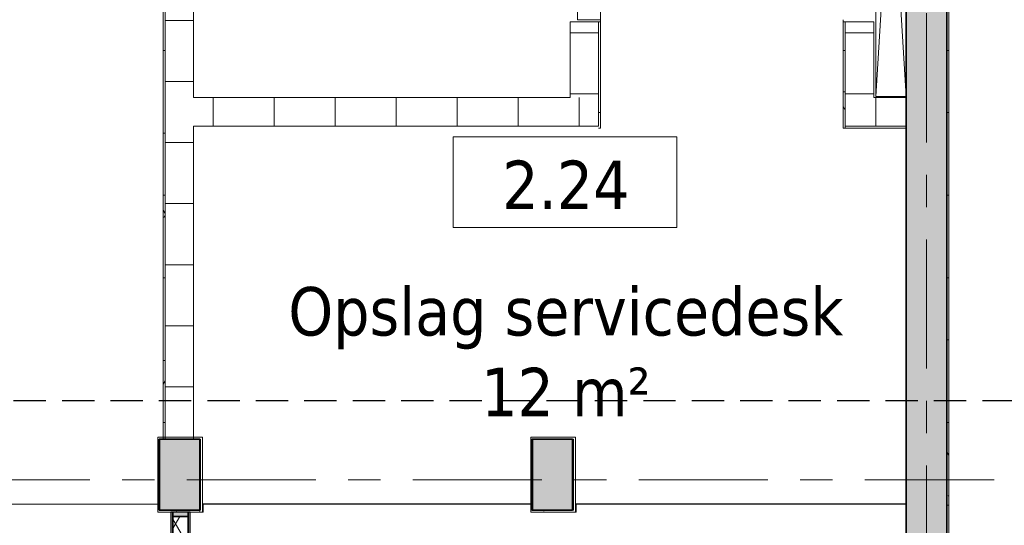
# Model space of a CAD drawing. Extents: x 2820 to 91013, y 1478 to 38178.
# Tile 58 of 182: x 27558 to 32399, y 19104 to 21589. Entities that reach past the tile are written whole.
import ezdxf

# ---------------------------------------------------------------- set-up
doc = ezdxf.new("R2010")
doc.units = 0
doc.header["$LTSCALE"] = 50
doc.linetypes.add('HIDDEN2', pattern=[4.7625, 3.175, -1.5875])
doc.linetypes.add('Onderlegger 2e verdieping$0$stramien', pattern=[22.225, 12.7, -3.175, 3.175, -3.175])
doc.layers.get('0').update_dxf_attribs({"linetype": 'CONTINUOUS'})
doc.layers.add('IWTEKST', color=2, linetype='CONTINUOUS')
for name, color, linetype, lineweight in [('Onderlegger 2e verdieping$0$A-AREA-IDEN', 8, 'CONTINUOUS', 18), ('Onderlegger 2e verdieping$0$A-DETL', 8, 'CONTINUOUS', 18), ('Onderlegger 2e verdieping$0$A-DOOR', 8, 'CONTINUOUS', 25), ('Onderlegger 2e verdieping$0$A-FLOR-OTLN', 8, 'CONTINUOUS', 18), ('Onderlegger 2e verdieping$0$A-GENM', 8, 'CONTINUOUS', 18), ('Onderlegger 2e verdieping$0$A-GLAZ', 8, 'CONTINUOUS', 25), ('Onderlegger 2e verdieping$0$A-WALL', 8, 'CONTINUOUS', 25), ('Onderlegger 2e verdieping$0$A-WALL-PATT', 8, 'CONTINUOUS', 50), ('Onderlegger 2e verdieping$0$I-WALL', 8, 'CONTINUOUS', 25), ('Onderlegger 2e verdieping$0$S-COLS', 8, 'CONTINUOUS', 18), ('Onderlegger 2e verdieping$0$S-GRID', 8, 'CONTINUOUS', 18)]:
    doc.layers.add(name, color=color, linetype=linetype, lineweight=lineweight)
doc.styles.add('Onderlegger 2e verdieping$0$Tahoma_1', font='TAHOMA.TTF', dxfattribs={"height": 238.040123})
pattern_1 = [(0, (0, 0), (406.4, 101.6), [33.528, -271.272, 33.528, -271.272, -1625.6]), (0, (0, 0), (406.4, 101.6), [-609.6, 33.528, -576.072, 33.528, -271.272, -711.2]), (0, (0, 0), (406.4, 101.6), [-1524, 33.528, -169.672, 33.528, -474.472]), (120, (152.4, 50.8), (-291.18818, 301.15272), [33.528, -271.272, 33.528, -271.272, -1625.6]), (120, (152.4, 50.8), (-291.18818, 301.15272), [-609.6, 33.528, -576.072, 33.528, -271.272, -711.2]), (120, (152.4, 50.8), (-291.18818, 301.15272), [-1524, 33.528, -169.672, 33.528, -474.472]), (240, (203.2, 254), (-115.21182, -402.75272), [33.528, -271.272, 33.528, -271.272, -1625.6]), (240, (203.2, 254), (-115.21182, -402.75272), [-609.6, 33.528, -576.072, 33.528, -271.272, -711.2]), (240, (203.2, 254), (-115.21182, -402.75272), [-1524, 33.528, -169.672, 33.528, -474.472])]
pattern_2 = [(45, (-27433.3, -18763.2), (-707.107, 707.107), []), (135, (-27433.3, -18763.2), (-707.107, -707.107), [])]
pattern_3 = [(45, (-29266.6, -18763.2), (-707.107, 707.107), []), (135, (-29266.6, -18763.2), (-707.107, -707.107), [])]

# ---------------------------------------------------------------- blocks, each defined once
blk = doc.blocks.new('Onderlegger 2e verdieping$0$42_KA leemstuc betonkolomafwerking - Type-V90-Plotview 2e Verdieping - schaal 1 op 100')
at = {"layer": 'Onderlegger 2e verdieping$0$A-GENM'}
h = blk.add_hatch(dxfattribs=at)
h.set_pattern_fill('FP_142', color=256, style=0, pattern_type=2)
h.set_pattern_definition([(0, (-30347.81, -19445.2), (406.4, 101.6), [33.528, -271.272, 33.528, -1896.872]), (0, (-30347.81, -19445.2), (406.4, 101.6), [-338.328, -271.272, 33.528, -576.072, -1016]), (0, (-30347.81, -19445.2), (406.4, 101.6), [-1219.2, 33.528, -271.272, 33.528, -677.672]), (0, (-30347.81, -19445.2), (406.4, 101.6), [-1557.528, -169.672, 33.528, -474.472]), (120, (-30195.41, -19394.4), (-291.18818, 301.15272), [33.528, -271.272, 33.528, -1896.872]), (120, (-30195.41, -19394.4), (-291.18818, 301.15272), [-338.328, -271.272, 33.528, -576.072, -1016]), (120, (-30195.41, -19394.4), (-291.18818, 301.15272), [-1219.2, 33.528, -271.272, 33.528, -677.672]), (120, (-30195.41, -19394.4), (-291.18818, 301.15272), [-1557.528, -169.672, 33.528, -474.472]), (240, (-30144.61, -19191.2), (-115.21182, -402.75272), [33.528, -271.272, 33.528, -1896.872]), (240, (-30144.61, -19191.2), (-115.21182, -402.75272), [-338.328, -271.272, 33.528, -576.072, -1016]), (240, (-30144.61, -19191.2), (-115.21182, -402.75272), [-1219.2, 33.528, -271.272, 33.528, -677.672]), (240, (-30144.61, -19191.2), (-115.21182, -402.75272), [-1557.528, -169.672, 33.528, -474.472])])
h.paths.add_polyline_path([(-57, -277), (-57, 93), (-277, 93), (-277, -277)], flags=0)
h.paths.add_polyline_path([(-67, -267), (-267, -267), (-267, 83), (-67, 83)], flags=0)
for p, q in [((-57, 93), (-277, 93)), ((-277, 93), (-277, -277)), ((-267, 83), (-67, 83)), ((-267, -267), (-267, 83)), ((-67, 83), (-67, -267)), ((-57, -277), (-57, 93)), ((-277, -277), (-57, -277)), ((-67, -267), (-267, -267))]:
    blk.add_line(p, q, dxfattribs=at)
blk = doc.blocks.new('Onderlegger 2e verdieping$0$42_KA leemstuc betonkolomafwerking - Type-V91-Plotview 2e Verdieping - schaal 1 op 100')
at = {"layer": 'Onderlegger 2e verdieping$0$A-GENM'}
h = blk.add_hatch(dxfattribs=at)
h.set_pattern_fill('FP_143', color=256, style=0, pattern_type=2)
h.set_pattern_definition([(0, (-28514.48, -19445.2), (406.4, 101.6), [33.528, -271.272, 33.528, -1896.872]), (0, (-28514.48, -19445.2), (406.4, 101.6), [-338.328, -271.272, 33.528, -576.072, -1016]), (0, (-28514.48, -19445.2), (406.4, 101.6), [-1219.2, 33.528, -271.272, 33.528, -677.672]), (0, (-28514.48, -19445.2), (406.4, 101.6), [-1557.528, -169.672, 33.528, -474.472]), (120, (-28362.08, -19394.4), (-291.18818, 301.15272), [33.528, -271.272, 33.528, -1896.872]), (120, (-28362.08, -19394.4), (-291.18818, 301.15272), [-338.328, -271.272, 33.528, -576.072, -1016]), (120, (-28362.08, -19394.4), (-291.18818, 301.15272), [-1219.2, 33.528, -271.272, 33.528, -677.672]), (120, (-28362.08, -19394.4), (-291.18818, 301.15272), [-1557.528, -169.672, 33.528, -474.472]), (240, (-28311.28, -19191.2), (-115.21182, -402.75272), [33.528, -271.272, 33.528, -1896.872]), (240, (-28311.28, -19191.2), (-115.21182, -402.75272), [-338.328, -271.272, 33.528, -576.072, -1016]), (240, (-28311.28, -19191.2), (-115.21182, -402.75272), [-1219.2, 33.528, -271.272, 33.528, -677.672]), (240, (-28311.28, -19191.2), (-115.21182, -402.75272), [-1557.528, -169.672, 33.528, -474.472])])
h.paths.add_polyline_path([(-57, -277), (-57, 93), (-277, 93), (-277, -277)], flags=0)
h.paths.add_polyline_path([(-67, -267), (-267, -267), (-267, 83), (-67, 83)], flags=0)
for p, q in [((-57, 93), (-277, 93)), ((-277, 93), (-277, -277)), ((-267, 83), (-67, 83)), ((-267, -267), (-267, 83)), ((-67, 83), (-67, -267)), ((-57, -277), (-57, 93)), ((-277, -277), (-57, -277)), ((-67, -267), (-267, -267))]:
    blk.add_line(p, q, dxfattribs=at)
blk = doc.blocks.new('Onderlegger 2e verdieping$0$32_KA_hout_67_114_dubb_deur - H1530-V125-Plotview 2e Verdieping - schaal 1 op 100')
at = {"layer": 'Onderlegger 2e verdieping$0$A-DOOR', "lineweight": 18}
h = blk.add_hatch(dxfattribs=at)
h.set_pattern_fill('FP_182', color=256, style=0, pattern_type=2)
h.set_pattern_definition([(135, (22438.82, -30333.6), (-91.9239, -91.9239), [])])
h.paths.add_polyline_path([(850, 75), (850, 80), (808, 80), (808, 35), (783, 35), (783, -34), (850, -34), (850, 35)], flags=0)
h.paths.add_polyline_path([(-747, 35), (-772, 35), (-772, 80), (-814, 80), (-814, -34), (-747, -34)], flags=0)
for p, q in [((-772, 80), (-814, 80)), ((-814, 80), (-814, -34)), ((-772, 75), (-772, 80)), ((850, 80), (808, 80)), ((808, 80), (808, 75)), ((850, -34), (850, 80)), ((-747, -34), (-747, 35)), ((783, 35), (783, -34)), ((-814, -34), (-747, -34)), ((783, -34), (850, -34))]:
    blk.add_line(p, q, dxfattribs=at)
at = {"layer": 'Onderlegger 2e verdieping$0$A-DOOR'}
for p, q in [((4.6, 79.3), (4.6, 75)), ((44.6, 79.3), (4.6, 79.3)), ((18, 74.3), (25.6, 74.3)), ((25.6, 74.3), (25.6, 34.3)), ((44.6, 75), (44.6, 79.3)), ((4.6, 34.3), (-9.4, 34.3)), ((-9.4, 34.3), (-9.4, 29.3)), ((-9.4, 29.3), (30.6, 29.3)), ((25.6, 34.3), (9.6, 34.3)), ((30.6, 29.3), (30.6, 35))]:
    blk.add_line(p, q, dxfattribs=at)
at = {"layer": 'Onderlegger 2e verdieping$0$A-GENM'}
for p, q in [((-772, 75), (-772, 865)), ((808, 75), (808, 865))]:
    blk.add_line(p, q, dxfattribs=at)
for centre, start, end in [((-772, 75), 360, 90), ((808, 75), 90, 180)]:
    blk.add_arc(centre, 790, start, end, dxfattribs=at)
blk = doc.blocks.new('Onderlegger 2e verdieping$0$22_KA_systeempanel_dicht - staal-10761911-Plotview 2e Verdieping - schaal 1 op 100')
at = {"layer": 'Onderlegger 2e verdieping$0$A-GLAZ', "lineweight": 18}
h = blk.add_hatch(color=256, dxfattribs=at)
h.paths.add_polyline_path([(-119.5, -37.5), (-99.5, -37.5), (-99.5, 37.5), (-119.5, 37.5)], flags=0)
h.paths.add_polyline_path([(99.5, 37.5), (99.5, -37.5), (119.5, -37.5), (119.5, 37.5)], flags=0)
h = blk.add_hatch(dxfattribs=at)
h.set_pattern_fill('FP_369', color=256, style=0, pattern_type=2)
h.set_pattern_definition([(330, (-19048.7, 28348.43), (60, 103.92305), []), (30, (-19048.7, 28348.43), (-60, 103.92305), [])])
h.paths.add_polyline_path([(-99.5, -37.5), (99.5, -37.5), (99.5, 37.5), (-99.5, 37.5)], flags=0)
at = {"layer": 'Onderlegger 2e verdieping$0$A-GLAZ'}
for p, q in [((119.5, 47.5), (-119.5, 47.5)), ((-119.5, 47.5), (-119.5, 37.5)), ((-119.5, 37.5), (119.5, 37.5)), ((-99.5, 37.5), (-119.5, 37.5)), ((-119.5, 37.5), (-119.5, -37.5)), ((99.5, 37.5), (-99.5, 37.5)), ((-99.5, 37.5), (-99.5, -37.5)), ((-99.5, -37.5), (-99.5, 37.5)), ((99.5, -37.5), (99.5, 37.5)), ((119.5, 37.5), (99.5, 37.5)), ((99.5, 37.5), (99.5, -37.5)), ((119.5, 37.5), (119.5, 47.5)), ((119.5, -37.5), (119.5, 37.5)), ((119.5, -37.5), (-119.5, -37.5)), ((-119.5, -37.5), (-119.5, -47.5)), ((-119.5, -37.5), (-99.5, -37.5)), ((-119.5, -47.5), (119.5, -47.5)), ((-99.5, -37.5), (99.5, -37.5)), ((99.5, -37.5), (119.5, -37.5)), ((119.5, -47.5), (119.5, -37.5))]:
    blk.add_line(p, q, dxfattribs=at)
blk = doc.blocks.new('Onderlegger 2e verdieping$0$31_KA_Houten vliesgevel met draaiend deel natuursteen gevel - 31_KA_Houten vliesgevel met draaiend deel natuursteen gevel-12423262-Plotview 2e Verdieping - schaal 1 op 100')
at = {"layer": 'Onderlegger 2e verdieping$0$A-GLAZ'}
h = blk.add_hatch(color=256, dxfattribs=at)
h.paths.add_polyline_path([(841, 166), (867.7, 166), (867.7, 245), (-916.7, 245), (-916.7, 166), (535.3, 166)], flags=0)
h.paths.add_polyline_path([(-809.1, 405), (-806.7, 405), (-806.7, 411), (-809.1, 411)], flags=0)
at = {"layer": 'Onderlegger 2e verdieping$0$A-GLAZ', "lineweight": 18}
h = blk.add_hatch(dxfattribs=at)
h.set_pattern_fill('FP_385', color=256, style=0, pattern_type=2)
h.set_pattern_definition([(45, (-27433.26, -18763.2), (-212.132, 212.132), [])])
h.paths.add_polyline_path([(-916.7, -60), (-886.7, -60), (-886.7, -40), (-910.2, -40), (-910.2, 26), (-886.7, 26), (-886.7, 165), (-916.7, 165), (-916.7, 145.6)], flags=0)
h = blk.add_hatch(dxfattribs=at)
h.set_pattern_fill('FP_386', color=256, style=0, pattern_type=2)
h.set_pattern_definition(pattern_2)
h.paths.add_polyline_path([(535.3, 150), (886.6, 150), (886.6, 165), (-886.7, 165), (-886.7, 150), (-76.3, 150)], flags=0)
at = {"layer": 'Onderlegger 2e verdieping$0$A-GLAZ'}
h = blk.add_hatch(color=256, dxfattribs=at)
h.paths.add_polyline_path([(886.6, -40), (910.1, -40), (910.1, 26), (886.6, 26)], flags=0)
h.paths.add_polyline_path([(-886.7, -40), (-886.7, 26), (-910.2, 26), (-910.2, -40), (-907.1, -40)], flags=0)
at = {"layer": 'Onderlegger 2e verdieping$0$A-GLAZ', "lineweight": 18}
h = blk.add_hatch(dxfattribs=at)
h.set_pattern_fill('FP_386', color=256, style=0, pattern_type=2)
h.set_pattern_definition(pattern_2)
h.paths.add_polyline_path([(535.3, 26), (886.6, 26), (886.6, 41), (-886.7, 41), (-886.7, 26), (-76.3, 26)], flags=0)
h = blk.add_hatch(dxfattribs=at)
h.set_pattern_fill('FP_386', color=256, style=0, pattern_type=2)
h.set_pattern_definition(pattern_2)
h.paths.add_polyline_path([(-76.3, -60), (886.6, -60), (886.6, -40), (-886.7, -40), (-886.7, -60), (-687.9, -60)], flags=0)
at = {"layer": 'Onderlegger 2e verdieping$0$A-GLAZ'}
blk.add_hatch(color=256, dxfattribs=at).paths.add_polyline_path([(-76.3, -158.6), (916.6, -158.6), (916.6, -155.6), (-916.7, -155.6), (-916.7, -158.6), (-382.1, -158.6)], flags=0)
at = {"layer": 'Onderlegger 2e verdieping$0$A-GLAZ', "lineweight": 18}
for p, q in [((-806.7, 411), (-809.3, 411)), ((-916.7, 166), (-916.7, 245)), ((-916.7, 166), (867.7, 166)), ((-916.7, 165), (-916.7, -60)), ((-886.7, 165), (-916.7, 165)), ((-886.7, 26), (-886.7, 165)), ((886.6, 165), (-886.7, 165)), ((-886.7, 165), (-886.7, 150)), ((886.6, 150), (-886.7, 150)), ((-886.7, 150), (-886.7, 41)), ((-886.7, 150), (886.6, 150)), ((916.6, 165), (886.6, 165)), ((886.6, 165), (886.6, 26)), ((886.6, 150), (886.6, 165)), ((886.6, 41), (886.6, 150)), ((916.6, -60), (916.6, 165)), ((-910.2, -40), (-910.2, 26)), ((-910.2, 26), (-886.7, 26)), ((-886.7, 41), (886.6, 41)), ((886.6, 41), (-886.7, 41)), ((-886.7, 41), (-886.7, 26)), ((-886.7, 26), (886.6, 26)), ((-886.7, 26), (-886.7, -40)), ((886.6, 26), (886.6, 41)), ((886.6, 26), (910.1, 26)), ((886.6, -40), (886.6, 26)), ((910.1, 26), (910.1, -40)), ((-886.7, -40), (-910.2, -40)), ((-886.7, -60), (-886.7, -40)), ((886.6, -40), (-886.7, -40)), ((-886.7, -40), (-886.7, -60)), ((910.1, -40), (886.6, -40)), ((886.6, -40), (886.6, -60)), ((886.6, -60), (886.6, -40)), ((-916.7, -60), (-886.7, -60)), ((-916.7, -128.6), (-916.7, -60)), ((-886.7, -60), (886.6, -60)), ((886.6, -60), (916.6, -60)), ((916.6, -60), (916.6, -128.6)), ((-916.7, -131.6), (-916.7, -128.6)), ((916.6, -128.6), (-916.7, -128.6)), ((-916.7, -155.6), (-916.7, -131.6)), ((916.6, -131.6), (-916.7, -131.6)), ((916.6, -128.6), (916.6, -131.6)), ((916.6, -131.6), (916.6, -155.6)), ((-916.7, -155.6), (-916.7, -158.6)), ((916.6, -155.6), (-916.7, -155.6)), ((-916.7, -158.6), (916.6, -158.6)), ((916.6, -158.6), (916.6, -155.6))]:
    blk.add_line(p, q, dxfattribs=at)
at = {"layer": 'Onderlegger 2e verdieping$0$A-GLAZ'}
for p, q in [((-896.7, -125), (-896.7, -65)), ((-896.7, -65), (896.6, -65)), ((896.6, -65), (896.6, -125)), ((896.6, -125), (-896.7, -125))]:
    blk.add_line(p, q, dxfattribs=at)
blk = doc.blocks.new('Onderlegger 2e verdieping$0$31_KA_Houten vliesgevel met draaiend deel natuursteen gevel - 31_KA_Houten vliesgevel met draaiend deel natuursteen gevel-V272-Plotview 2e Verdieping - schaal 1 op 100')
at = {"layer": 'Onderlegger 2e verdieping$0$A-GLAZ'}
h = blk.add_hatch(color=256, dxfattribs=at)
h.paths.add_polyline_path([(842.4, 166), (916.6, 166), (916.6, 245), (-870.7, 245), (-870.7, 166), (536.6, 166)], flags=0)
h.paths.add_polyline_path([(-809.1, 405), (-806.7, 405), (-806.7, 411), (-809.1, 411)], flags=0)
at = {"layer": 'Onderlegger 2e verdieping$0$A-GLAZ', "lineweight": 18}
h = blk.add_hatch(dxfattribs=at)
h.set_pattern_fill('FP_388', color=256, style=0, pattern_type=2)
h.set_pattern_definition(pattern_3)
h.paths.add_polyline_path([(536.6, 150), (886.6, 150), (886.6, 165), (-886.7, 165), (-886.7, 150), (-74.9, 150)], flags=0)
h = blk.add_hatch(dxfattribs=at)
h.set_pattern_fill('FP_387', color=256, style=0, pattern_type=2)
h.set_pattern_definition([(45, (-29266.6, -18763.2), (-212.132, 212.132), [])])
h.paths.add_polyline_path([(916.6, -60), (916.6, 165), (886.6, 165), (886.6, 26), (910.1, 26), (910.1, -40), (886.6, -40), (886.6, -60)], flags=0)
at = {"layer": 'Onderlegger 2e verdieping$0$A-GLAZ'}
h = blk.add_hatch(color=256, dxfattribs=at)
h.paths.add_polyline_path([(886.6, -40), (910.1, -40), (910.1, 26), (886.6, 26)], flags=0)
h.paths.add_polyline_path([(-886.7, -40), (-886.7, 26), (-910.2, 26), (-910.2, -40), (-907.1, -40)], flags=0)
at = {"layer": 'Onderlegger 2e verdieping$0$A-GLAZ', "lineweight": 18}
h = blk.add_hatch(dxfattribs=at)
h.set_pattern_fill('FP_388', color=256, style=0, pattern_type=2)
h.set_pattern_definition(pattern_3)
h.paths.add_polyline_path([(536.6, 26), (886.6, 26), (886.6, 41), (-886.7, 41), (-886.7, 26), (-74.9, 26)], flags=0)
h = blk.add_hatch(dxfattribs=at)
h.set_pattern_fill('FP_388', color=256, style=0, pattern_type=2)
h.set_pattern_definition(pattern_3)
h.paths.add_polyline_path([(-74.9, -60), (886.6, -60), (886.6, -40), (-886.7, -40), (-886.7, -60), (-686.5, -60)], flags=0)
at = {"layer": 'Onderlegger 2e verdieping$0$A-GLAZ'}
blk.add_hatch(color=256, dxfattribs=at).paths.add_polyline_path([(-74.9, -158.6), (916.6, -158.6), (916.6, -155.6), (-916.7, -155.6), (-916.7, -158.6), (-380.7, -158.6)], flags=0)
at = {"layer": 'Onderlegger 2e verdieping$0$A-GLAZ', "lineweight": 18}
for p, q in [((-806.7, 411), (-809.3, 411)), ((916.6, 245), (916.6, 166)), ((-916.7, 165), (-916.7, -60)), ((-886.7, 165), (-916.7, 165)), ((-886.7, 26), (-886.7, 165)), ((886.6, 165), (-886.7, 165)), ((-886.7, 165), (-886.7, 150)), ((886.6, 150), (-886.7, 150)), ((-886.7, 150), (-886.7, 41)), ((-886.7, 150), (886.6, 150)), ((-870.7, 166), (916.6, 166)), ((916.6, 165), (886.6, 165)), ((886.6, 165), (886.6, 26)), ((886.6, 150), (886.6, 165)), ((886.6, 41), (886.6, 150)), ((916.6, -60), (916.6, 165)), ((-910.2, -40), (-910.2, 26)), ((-910.2, 26), (-886.7, 26)), ((-886.7, 41), (886.6, 41)), ((886.6, 41), (-886.7, 41)), ((-886.7, 41), (-886.7, 26)), ((-886.7, 26), (886.6, 26)), ((-886.7, 26), (-886.7, -40)), ((886.6, 26), (886.6, 41)), ((886.6, 26), (910.1, 26)), ((886.6, -40), (886.6, 26)), ((910.1, 26), (910.1, -40)), ((-886.7, -40), (-910.2, -40)), ((-886.7, -60), (-886.7, -40)), ((886.6, -40), (-886.7, -40)), ((-886.7, -40), (-886.7, -60)), ((910.1, -40), (886.6, -40)), ((886.6, -40), (886.6, -60)), ((886.6, -60), (886.6, -40)), ((-916.7, -60), (-886.7, -60)), ((-916.7, -128.6), (-916.7, -60)), ((-886.7, -60), (886.6, -60)), ((886.6, -60), (916.6, -60)), ((916.6, -60), (916.6, -128.6)), ((-916.7, -131.6), (-916.7, -128.6)), ((916.6, -128.6), (-916.7, -128.6)), ((-916.7, -155.6), (-916.7, -131.6)), ((916.6, -131.6), (-916.7, -131.6)), ((916.6, -128.6), (916.6, -131.6)), ((916.6, -131.6), (916.6, -155.6)), ((-916.7, -155.6), (-916.7, -158.6)), ((916.6, -155.6), (-916.7, -155.6)), ((-916.7, -158.6), (916.6, -158.6)), ((916.6, -158.6), (916.6, -155.6))]:
    blk.add_line(p, q, dxfattribs=at)
at = {"layer": 'Onderlegger 2e verdieping$0$A-GLAZ'}
for p, q in [((-896.7, -125), (-896.7, -65)), ((-896.7, -65), (896.6, -65)), ((896.6, -65), (896.6, -125)), ((896.6, -125), (-896.7, -125))]:
    blk.add_line(p, q, dxfattribs=at)
blk = doc.blocks.new('Onderlegger 2e verdieping$0$vensterbank tweede verdieping - vensterbank tweede verdieping-11898810-Plotview 2e Verdieping - schaal 1 op 100')
at = {"layer": 'Onderlegger 2e verdieping$0$A-GLAZ', "lineweight": 18}
for p, q in [((28237.5, 19208.2), (26626.6, 19208.2)), ((28459.9, 19168.2), (28457.5, 19168.2)), ((30070.8, 19208.2), (28459.9, 19208.2)), ((28459.9, 19208.2), (28459.9, 19168.2)), ((30293.3, 19168.2), (30290.8, 19168.2)), ((31916.6, 19208.2), (30293.3, 19208.2)), ((30293.3, 19208.2), (30293.3, 19168.2))]:
    blk.add_line(p, q, dxfattribs=at)
blk = doc.blocks.new('Onderlegger 2e verdieping$0$00_KU ruimtetag groot - 00_KU ruimtetag groot-3653893-Plotview 2e Verdieping - schaal 1 op 100')
at = {"layer": 'Onderlegger 2e verdieping$0$A-AREA-IDEN'}
for p, q in [((5.5, 2.164), (-5.5, 2.164)), ((-5.5, 2.164), (-5.5, -2.302)), ((5.5, -2.302), (5.5, 2.164)), ((-5.5, -2.302), (5.5, -2.302))]:
    blk.add_line(p, q, dxfattribs=at)
blk = doc.blocks.new('Onderlegger 2e verdieping$0$28_KU_vloerrand 250x670 verdieping - 27400 mm-1052749-Plotview 2e Verdieping - schaal 1 op 100')
at = {"layer": 'Onderlegger 2e verdieping$0$S-COLS'}
h = blk.add_hatch(color=256, dxfattribs=at)
h.paths.add_polyline_path([(231.3, 13700), (231.3, 13700), (240, 13700)], flags=0)
h.paths.add_polyline_path([(240, -12074.2), (240, -12076.7), (250, -12076.7), (250, -12074.2), (240.2, -12074.2)], flags=0)
h.paths.add_polyline_path([(246, -10243.3), (250, -10243.3), (250, -10240.9), (246, -10240.9)], flags=0)
h.paths.add_polyline_path([(246, -4743.3), (250, -4743.3), (250, -4740.9), (246, -4740.9)], flags=0)
h.paths.add_polyline_path([(246, -8410), (250, -8410), (250, -8407.5), (246, -8407.5)], flags=0)
h.paths.add_polyline_path([(246, -6574.2), (246, -6576.7), (250, -6576.7), (250, -6574.2)], flags=0)
h.paths.add_polyline_path([(246, -2907.5), (246, -2910), (250, -2910), (250, -2907.5)], flags=0)
h.paths.add_polyline_path([(246, -1076.7), (250, -1076.7), (250, -1074.2), (246, -1074.2)], flags=0)
h.paths.add_polyline_path([(246, 759.1), (246, 756.7), (250, 756.7), (250, 759.1)], flags=0)
h.paths.add_polyline_path([(246, 13585), (250, 13585), (250, 13590), (246, 13590)], flags=0)
at = {"layer": 'Onderlegger 2e verdieping$0$S-COLS', "color": 0}
for p, q in [((250, -10243.3), (250, -10240.9)), ((250, -12076.7), (250, -12074.2))]:
    blk.add_line(p, q, dxfattribs=at)
blk = doc.blocks.new('Onderlegger 2e verdieping')
at = {"layer": 'Onderlegger 2e verdieping$0$A-WALL-PATT', "lineweight": 18}
h = blk.add_hatch(dxfattribs=at)
h.set_pattern_fill('FP_60', color=256, style=0, pattern_type=2)
h.set_pattern_definition(pattern_1)
h.paths.add_polyline_path([(28263.3, 19528.2), (28273.3, 19528.2), (28273.3, 23791.2), (28263.3, 23791.2), (28263.3, 19541.2)], flags=0)
at = {"layer": 'Onderlegger 2e verdieping$0$A-WALL-PATT', "lineweight": 25}
h = blk.add_hatch(color=256, dxfattribs=at)
h.paths.add_polyline_path([(32116.6, 17395.2), (32116.6, 17595.2), (31916.6, 17595.2), (31916.6, 17395.2)], flags=0)
h.paths.add_polyline_path([(32116.6, 18595.2), (32116.6, 23781.2), (31916.6, 23781.2), (31916.6, 18595.2)], flags=0)
at = {"layer": 'Onderlegger 2e verdieping$0$A-WALL-PATT', "lineweight": 18}
h = blk.add_hatch(dxfattribs=at)
h.set_pattern_fill('FP_60', color=256, style=0, pattern_type=2)
h.set_pattern_definition(pattern_1)
h.paths.add_polyline_path([(32126.6, 17595.2), (32126.6, 23791.2), (32116.6, 23791.2), (32116.6, 17595.2)], flags=0)
h = blk.add_hatch(dxfattribs=at)
h.set_pattern_fill('FP_27', color=256, angle=90, style=0, pattern_type=2)
h.set_pattern_definition([(180, (28413.26, 21584.7), (-6e-13, -300), [])])
h.paths.add_polyline_path([(28273.3, 19528.2), (28413.3, 19528.2), (28413.3, 23641.2), (28273.3, 23641.2), (28273.3, 19541.2)], flags=0)
h = blk.add_hatch(dxfattribs=at)
h.set_pattern_fill('FP_25', color=256, angle=90, style=0, pattern_type=2)
h.set_pattern_definition([(180, (30403.6, 22423.7), (-6e-13, -300), [])])
h.paths.add_polyline_path([(30403.6, 21206.2), (30403.6, 21578.8), (30263.6, 21578.8), (30263.6, 21206.2)], flags=0)
h.paths.add_polyline_path([(30403.6, 23262.8), (30403.6, 23641.2), (30263.6, 23641.2), (30263.6, 23262.8)], flags=0)
h = blk.add_hatch(dxfattribs=at)
h.set_pattern_fill('FP_60', color=256, style=0, pattern_type=2)
h.set_pattern_definition(pattern_1)
h.paths.add_polyline_path([(30403.6, 21056.2), (30413.6, 21056.2), (30413.6, 21578.8), (30403.6, 21578.8), (30403.6, 21066.2)], flags=0)
h.paths.add_polyline_path([(30413.6, 23262.8), (30413.6, 23641.2), (30403.6, 23641.2), (30403.6, 23262.8)], flags=0)
h = blk.add_hatch(dxfattribs=at)
h.set_pattern_fill('FP_28', color=256, angle=90, style=0, pattern_type=2)
h.set_pattern_definition([(180, (31756.6, 22423.7), (6e-13, -300), [])])
h.paths.add_polyline_path([(31756.6, 21206.2), (31756.6, 21578.8), (31616.6, 21578.8), (31616.6, 21206.2)], flags=0)
h.paths.add_polyline_path([(31616.6, 23262.8), (31756.6, 23262.8), (31756.6, 23641.2), (31616.6, 23641.2)], flags=0)
h = blk.add_hatch(dxfattribs=at)
h.set_pattern_fill('FP_60', color=256, style=0, pattern_type=2)
h.set_pattern_definition(pattern_1)
h.paths.add_polyline_path([(31616.6, 21056.2), (31616.6, 21578.8), (31606.6, 21578.8), (31606.6, 21056.2)], flags=0)
h.paths.add_polyline_path([(31616.6, 23262.8), (31616.6, 23567.2), (31606.6, 23567.2), (31606.6, 23262.8)], flags=0)
h = blk.add_hatch(dxfattribs=at)
h.set_pattern_fill('FP_30', color=256, angle=90, style=0, pattern_type=2)
h.set_pattern_definition([(90, (29408.43, 21066.2), (-300, -7e-13), [])])
h.paths.add_polyline_path([(28413.3, 21066.2), (30403.6, 21066.2), (30403.6, 21206.2), (28413.3, 21206.2)], flags=0)
h = blk.add_hatch(dxfattribs=at)
h.set_pattern_fill('FP_86', color=256, angle=-270, style=0, pattern_type=2)
h.set_pattern_definition([(270, (31766.6, 21206.2), (300, 2e-14), [])])
h.paths.add_polyline_path([(31916.6, 21066.2), (31916.6, 21206.2), (31616.6, 21206.2), (31616.6, 21066.2)], flags=0)
at = {"layer": 'Onderlegger 2e verdieping$0$S-COLS', "lineweight": 5}
for points in [[(28443.3, 19178.2), (28443.3, 19528.2), (28243.3, 19528.2), (28243.3, 19178.2)], [(30276.6, 19178.2), (30276.6, 19528.2), (30076.6, 19528.2), (30076.6, 19178.2)]]:
    blk.add_hatch(color=256, dxfattribs=at).paths.add_polyline_path(points, flags=0)
at = {"layer": 'Onderlegger 2e verdieping$0$A-DETL', "lineweight": 13}
for p, q in [((31766.6, 23581.2), (31916.6, 21211.2)), ((31916.6, 23581.2), (31766.6, 21211.2))]:
    blk.add_line(p, q, dxfattribs=at)
at = {"layer": 'Onderlegger 2e verdieping$0$A-FLOR-OTLN'}
for p, q in [((31766.6, 21211.2), (31766.6, 23581.2)), ((30413.6, 21578.8), (30413.6, 21588.8)), ((31606.6, 21588.8), (31606.6, 21578.8)), ((31916.6, 21211.2), (31766.6, 21211.2)), ((28447.5, 19210.2), (28443.3, 19210.2)), ((30070.8, 19210.2), (28457.5, 19210.2)), ((30280.8, 19210.2), (30276.6, 19210.2)), ((31916.6, 19210.2), (30290.8, 19210.2))]:
    blk.add_line(p, q, dxfattribs=at)
at = {"layer": 'Onderlegger 2e verdieping$0$A-WALL', "lineweight": 35}
for p, q in [((31916.6, 23781.2), (31916.6, 18595.2)), ((32116.6, 18595.2), (32116.6, 23781.2))]:
    blk.add_line(p, q, dxfattribs=at)
at = {"layer": 'Onderlegger 2e verdieping$0$I-WALL', "lineweight": 18}
for p, q in [((28263.3, 23791.2), (28263.3, 19528.2)), ((28273.3, 23781.2), (28273.3, 19528.2)), ((32116.6, 23791.2), (32116.6, 17595.2)), ((32126.6, 17605.2), (32126.6, 23791.2)), ((28413.3, 21206.2), (28413.3, 23641.2)), ((30413.6, 21578.8), (30263.6, 21578.8)), ((30263.6, 21578.8), (30263.6, 21206.2)), ((30403.6, 21578.8), (30403.6, 21066.2)), ((30413.6, 21056.2), (30413.6, 21578.8)), ((31756.6, 21578.8), (31606.6, 21578.8)), ((31606.6, 21578.8), (31606.6, 21056.2)), ((31616.6, 21056.2), (31616.6, 21578.8)), ((31756.6, 21206.2), (31756.6, 21578.8)), ((30263.6, 21206.2), (28413.3, 21206.2)), ((31916.6, 21206.2), (31756.6, 21206.2)), ((31916.6, 21056.2), (31916.6, 21206.2)), ((28413.3, 19528.2), (28413.3, 21066.2)), ((28413.3, 21066.2), (30403.6, 21066.2)), ((30403.6, 21056.2), (30413.6, 21056.2)), ((31606.6, 21056.2), (31916.6, 21056.2)), ((31916.6, 21066.2), (31616.6, 21066.2)), ((28263.3, 19528.2), (28413.3, 19528.2))]:
    blk.add_line(p, q, dxfattribs=at)
at = {"layer": 'Onderlegger 2e verdieping$0$S-COLS', "lineweight": 35}
for p, q in [((28443.3, 19528.2), (28243.3, 19528.2)), ((28243.3, 19528.2), (28243.3, 19178.2)), ((28443.3, 19178.2), (28443.3, 19528.2)), ((30276.6, 19528.2), (30076.6, 19528.2)), ((30076.6, 19528.2), (30076.6, 19178.2)), ((30276.6, 19178.2), (30276.6, 19528.2)), ((28243.3, 19178.2), (28443.3, 19178.2)), ((30076.6, 19178.2), (30276.6, 19178.2))]:
    blk.add_line(p, q, dxfattribs=at)
at = {"layer": 'Onderlegger 2e verdieping$0$S-GRID', "linetype": 'Onderlegger 2e verdieping$0$stramien'}
for p, q in [((32016.6, 37178.2), (32016.6, 16803)), ((2820.4, 19328.2), (55386.6, 19328.2))]:
    blk.add_line(p, q, dxfattribs=at)
at = {"lineweight": 18, "rotation": 89.9999999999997}
blk.add_blockref('Onderlegger 2e verdieping$0$28_KU_vloerrand 250x670 verdieping - 27400 mm-1052749-Plotview 2e Verdieping - schaal 1 op 100', (18216.6, 18928.2), dxfattribs=at)
at = {"layer": 'Onderlegger 2e verdieping$0$A-AREA-IDEN', "xscale": 99.99999999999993, "yscale": 99.99999999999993, "zscale": 99.99999999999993}
blk.add_blockref('Onderlegger 2e verdieping$0$00_KU ruimtetag groot - 00_KU ruimtetag groot-3653893-Plotview 2e Verdieping - schaal 1 op 100', (30238.6, 20797.2), dxfattribs=at)
at = {"layer": 'Onderlegger 2e verdieping$0$A-DOOR', "rotation": 270.0000000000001}
blk.add_blockref('Onderlegger 2e verdieping$0$32_KA_hout_67_114_dubb_deur - H1530-V125-Plotview 2e Verdieping - schaal 1 op 100', (30333.6, 22438.8), dxfattribs=at)
at = {"layer": 'Onderlegger 2e verdieping$0$A-GENM'}
for name, p in [('Onderlegger 2e verdieping$0$42_KA leemstuc betonkolomafwerking - Type-V91-Plotview 2e Verdieping - schaal 1 op 100', (28514.5, 19445.2)), ('Onderlegger 2e verdieping$0$42_KA leemstuc betonkolomafwerking - Type-V90-Plotview 2e Verdieping - schaal 1 op 100', (30347.8, 19445.2))]:
    blk.add_blockref(name, p, dxfattribs=at)
at = {"layer": 'Onderlegger 2e verdieping$0$A-GLAZ'}
for name, p in [('Onderlegger 2e verdieping$0$vensterbank tweede verdieping - vensterbank tweede verdieping-11898810-Plotview 2e Verdieping - schaal 1 op 100', (0, 0)), ('Onderlegger 2e verdieping$0$31_KA_Houten vliesgevel met draaiend deel natuursteen gevel - 31_KA_Houten vliesgevel met draaiend deel natuursteen gevel-12423262-Plotview 2e Verdieping - schaal 1 op 100', (27433.3, 18763.2)), ('Onderlegger 2e verdieping$0$31_KA_Houten vliesgevel met draaiend deel natuursteen gevel - 31_KA_Houten vliesgevel met draaiend deel natuursteen gevel-V272-Plotview 2e Verdieping - schaal 1 op 100', (29266.6, 18763.2))]:
    blk.add_blockref(name, p, dxfattribs=at)
at = {"layer": 'Onderlegger 2e verdieping$0$A-GLAZ', "lineweight": 18, "rotation": 90}
blk.add_blockref('Onderlegger 2e verdieping$0$22_KA_systeempanel_dicht - staal-10761911-Plotview 2e Verdieping - schaal 1 op 100', (28348.4, 19048.7), dxfattribs=at)
at = {"layer": 'Onderlegger 2e verdieping$0$A-AREA-IDEN', "char_height": 238.04, "attachment_point": 2, "line_spacing_factor": 1.000232, "style": 'Onderlegger 2e verdieping$0$Tahoma_1'}
for s, insert, width in [('2.24', (30243.1, 20896.5), 768), ('Opslag servicedesk\\P12 m²', (30243.1, 20275.3), 3291)]:
    blk.add_mtext(s, dxfattribs=dict(at, insert=insert, width=width))

msp = doc.modelspace()

# ---------------------------------------------------------------- linework, layer by layer
at = {"layer": 'IWTEKST', "linetype": 'HIDDEN2'}
msp.add_line((4906.6, 19718.2), (91012.9, 19718.2), dxfattribs=at)

# ---------------------------------------------------------------- block references
msp.add_blockref('Onderlegger 2e verdieping', (0, 0))

doc.saveas('drawing.dxf')
